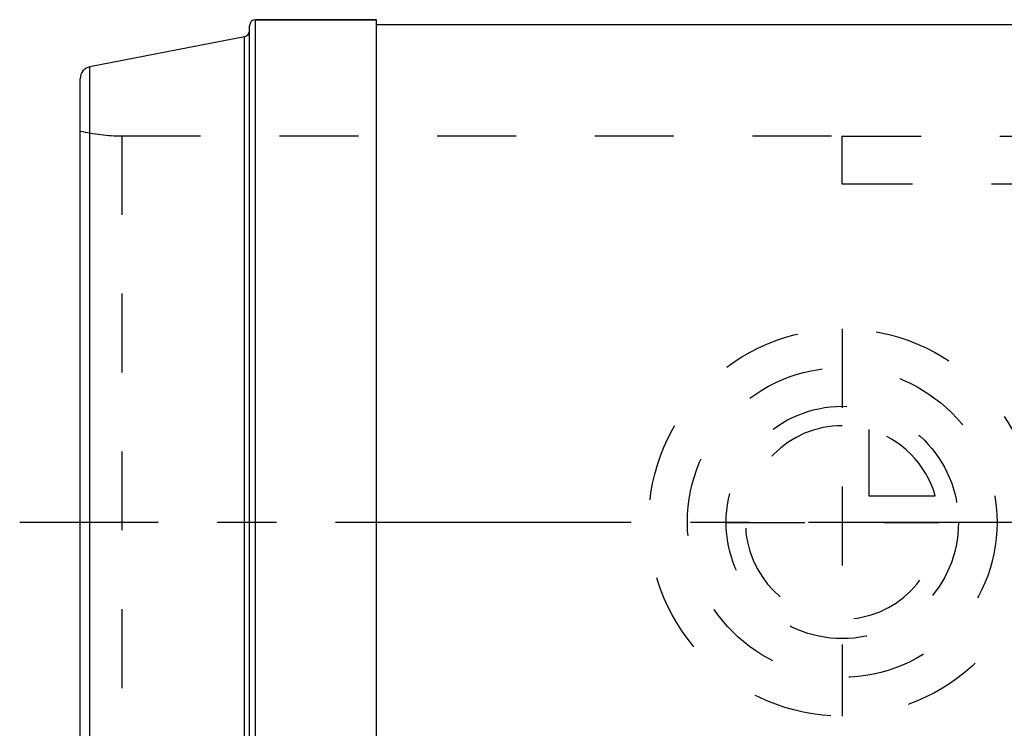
# Model space of a CAD drawing. Header units: millimetres. Extents: x 396 to 604, y 447 to 553.
# Tile 3 of 4: x 396 to 478, y 489 to 548. Entities that reach past the tile are written whole.
import ezdxf

# ---------------------------------------------------------------- set-up
doc = ezdxf.new("R2010")
doc.units = ezdxf.units.MM
doc.header["$LTSCALE"] = 65.185185
doc.linetypes.add('CENTER', pattern=[0.6, 0.375, -0.075, 0.075, -0.075])
doc.linetypes.add('HIDDEN', pattern=[0.2, 0.1, -0.1])
for name, color, linetype in [('ACHSEN_S', 7, 'CONTINUOUS'), ('KOERPER', 7, 'CONTINUOUS'), ('KONST.EL_MIT_GEO', 7, 'CONTINUOUS'), ('KURVEN', 7, 'CONTINUOUS')]:
    doc.layers.add(name, color=color, linetype=linetype)

msp = doc.modelspace()

# ---------------------------------------------------------------- linework, layer by layer
at = {"layer": 'ACHSEN_S', "color": 2, "linetype": 'CENTER'}
msp.add_line((603.5, 506.45), (396.5, 506.45), dxfattribs=at)
at = {"layer": 'KOERPER', "color": 7, "linetype": 'Continuous'}
for p, q in [((416, 548), (426, 548)), ((426, 464.9), (426, 548)), ((426, 547.6), (574, 547.6))]:
    msp.add_line(p, q, dxfattribs=at)
at = {"layer": 'KOERPER', "color": 8, "linetype": 'HIDDEN'}
msp.add_line((404.941, 538.4), (464.5, 538.4), dxfattribs=at)
at = {"layer": 'KONST.EL_MIT_GEO', "color": 7, "linetype": 'Continuous'}
for p, q in [((416, 465.537), (416, 548)), ((426, 548), (416, 548)), ((415.5, 466.077), (415.5, 547.5)), ((415.095, 546.593), (402.309, 544.107)), ((415.095, 467.059), (415.095, 546.593)), ((402.309, 468.793), (402.309, 544.107)), ((401.5, 469.774), (401.5, 543.126))]:
    msp.add_line(p, q, dxfattribs=at)
at = {"layer": 'KONST.EL_MIT_GEO', "color": 8, "linetype": 'HIDDEN'}
for p, q in [((404.941, 538.4), (404.941, 474.5)), ((404.941, 538.4), (464.5, 538.4)), ((464.5, 534.4), (464.5, 538.4)), ((464.5, 538.376), (535.5, 538.376)), ((535.5, 534.4), (464.5, 534.4))]:
    msp.add_line(p, q, dxfattribs=at)
at = {"layer": 'KONST.EL_MIT_GEO', "color": 7, "linetype": 'Continuous'}
for centre, radius, start, end in [((416, 547.5), 0.5, 90, 180), ((415, 547.083), 0.5, 281, 360), ((402.5, 543.126), 1, 101, 180)]:
    msp.add_arc(centre, radius, start, end, dxfattribs=at)
at = {"layer": 'KONST.EL_MIT_GEO', "color": 8, "linetype": 'HIDDEN'}
msp.add_arc((404.941, 553.4), 15, 256.73852, 270, dxfattribs=at)
at = {"layer": 'KURVEN', "color": 8, "linetype": 'HIDDEN'}
for p, q in [((464.5, 522.45), (464.5, 490.45)), ((466.7, 514.142), (466.7, 508.65)), ((466.7, 508.65), (472.192, 508.65)), ((454.9, 506.45), (472.5, 506.45))]:
    msp.add_line(p, q, dxfattribs=at)
for radius in [16, 12.8, 9.6]:
    msp.add_circle((464.5, 506.45), radius, dxfattribs=at)
for start, end in [(90, 360), (15.96201, 74.03799)]:
    msp.add_arc((464.5, 506.45), 8, start, end, dxfattribs=at)

doc.saveas('drawing.dxf')
